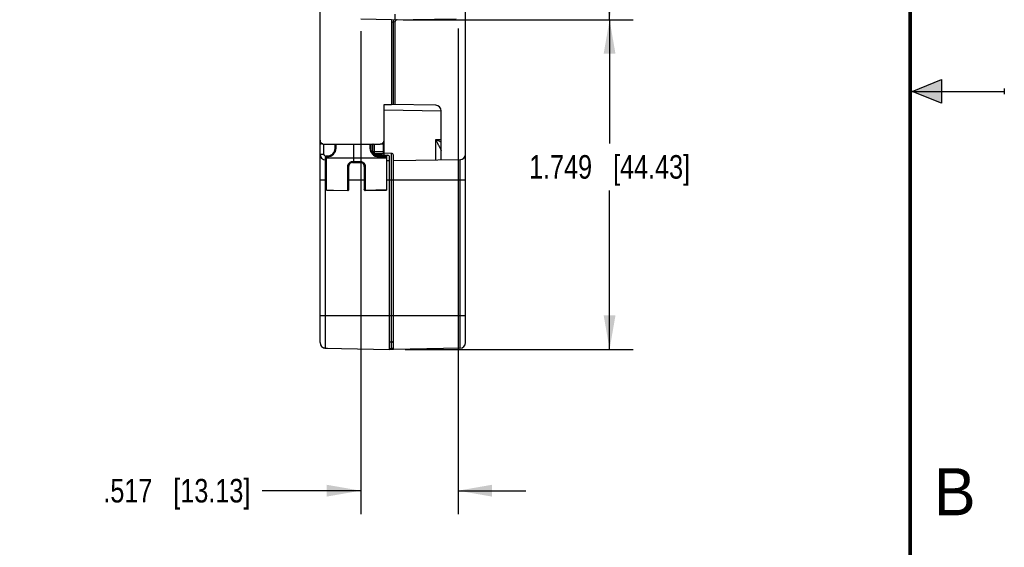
# Model space of a CAD drawing. Header units: inches. Extents: x 0 to 22, y 0 to 17.
# Tile 20 of 25: x 16.8 to 22, y 6.1 to 8.9. Entities that reach past the tile are written whole.
import ezdxf

# ---------------------------------------------------------------- set-up
doc = ezdxf.new("R2010")
doc.units = ezdxf.units.IN
doc.header["$LTSCALE"] = 1.21
doc.header["$MEASUREMENT"] = 0
doc.layers.get('0').update_dxf_attribs({"linetype": 'CONTINUOUS'})
doc.layers.add('DIMENSIONS', color=7, linetype='CONTINUOUS')
doc.styles.get("Standard").update_dxf_attribs({"font": 'txt', "width": 0.8})
doc.styles.add('TEXTSTYLE_2', font='txt')
doc.dimstyles.new('DIMSTYLE_1', dxfattribs={"dimtxt": 0.125, "dimasz": 0.18, "dimexe": 0.125, "dimexo": 0.0625, "dimgap": 0.0625, "dimtad": 0, "dimtih": 1, "dimtoh": 1, "dimdec": 3, "dimzin": 4, "dimdsep": 46, "dimtxsty": 'STANDARD', "dimblk": '_FILLED', "dimblk1": '_FILLED', "dimblk2": '_FILLED', "dimcen": 0.09, "dimadec": 0, "dimazin": 0, "dimtp": 0.001, "dimtm": 0.001, "dimtfac": 1, "dimtdec": 3, "dimtofl": 0, "dimtmove": 0, "dimatfit": 3, "dimldrblk": '_FILLED', "dimfxl": 1, "dimtolj": 1, "dimtzin": 4, "dimarcsym": 0})

# ---------------------------------------------------------------- blocks, each defined once
blk = doc.blocks.new('_FILLED')
at = {"color": 0, "linetype": 'BYBLOCK'}
blk.add_solid([(0, 0), (-1, 0.174), (-1, -0.174)], dxfattribs=at)
blk = doc.blocks.new('*D7')
at = {"layer": 'DIMENSIONS', "color": 2, "linetype": 'CONTINUOUS'}
for p, q in [((18.5815, 8.8199), (18.5815, 6.2555)), ((19.0985, 8.833), (19.0985, 6.2555)), ((18.5815, 6.3805), (18.058, 6.3805)), ((19.0985, 6.3805), (19.4585, 6.3805))]:
    blk.add_line(p, q, dxfattribs=at)
at = {"layer": 'DIMENSIONS', "color": 2, "linetype": 'CONTINUOUS', "xscale": 0.18, "yscale": 0.18, "zscale": 0.18}
blk.add_blockref('_FILLED', (18.5815, 6.3805), dxfattribs=at)
at = {"layer": 'DIMENSIONS', "color": 2, "linetype": 'CONTINUOUS', "xscale": 0.18, "yscale": 0.18, "zscale": 0.18, "rotation": 180}
blk.add_blockref('_FILLED', (19.0985, 6.3805), dxfattribs=at)
at = {"layer": 'DIMENSIONS', "color": 2, "linetype": 'CONTINUOUS', "insert": (17.9955, 6.443), "char_height": 0.125, "width": 1.225, "attachment_point": 3, "line_spacing_factor": 0.9}
blk.add_mtext('.517{\\Ftxt.shx;\\W1.000000;\\H0.125000; }[13.13]', dxfattribs=at)
blk = doc.blocks.new('*D8')
at = {"layer": 'DIMENSIONS', "color": 2, "linetype": 'CONTINUOUS'}
for p, q in [((18.8379, 8.88), (20.0285, 8.88)), ((19.9035, 8.88), (19.9035, 8.2241)), ((19.9035, 7.1307), (19.9035, 7.9741)), ((18.818, 7.1307), (20.0285, 7.1307))]:
    blk.add_line(p, q, dxfattribs=at)
at = {"layer": 'DIMENSIONS', "color": 2, "linetype": 'CONTINUOUS', "xscale": 0.18, "yscale": 0.18, "zscale": 0.18}
for p, rotation in [((19.9035, 8.88), 90), ((19.9035, 7.1307), 270)]:
    blk.add_blockref('_FILLED', p, dxfattribs=dict(at, rotation=rotation))
at = {"layer": 'DIMENSIONS', "color": 2, "linetype": 'CONTINUOUS', "insert": (19.9035, 8.1616), "char_height": 0.125, "width": 1.325, "attachment_point": 2, "line_spacing_factor": 0.9}
blk.add_mtext('1.749{\\Ftxt.shx;\\W1.000000;\\H0.125000; }[44.43]', dxfattribs=at)
blk = doc.blocks.new('*D9')
at = {"layer": 'DIMENSIONS', "color": 2, "linetype": 'CONTINUOUS'}
for p, q in [((18.798, 12.3943), (20.0285, 12.3943)), ((19.9035, 12.3943), (19.9035, 10.8557)), ((19.9035, 8.8795), (19.9035, 10.6057)), ((18.808, 8.8795), (20.0285, 8.8795))]:
    blk.add_line(p, q, dxfattribs=at)
at = {"layer": 'DIMENSIONS', "color": 2, "linetype": 'CONTINUOUS', "xscale": 0.18, "yscale": 0.18, "zscale": 0.18}
for p, rotation in [((19.9035, 12.3943), 90), ((19.9035, 8.8795), 270)]:
    blk.add_blockref('_FILLED', p, dxfattribs=dict(at, rotation=rotation))
at = {"layer": 'DIMENSIONS', "color": 2, "linetype": 'CONTINUOUS', "insert": (19.9035, 10.7932), "char_height": 0.125, "width": 1.325, "attachment_point": 2, "line_spacing_factor": 0.9}
blk.add_mtext('3.515{\\Ftxt.shx;\\W1.000000;\\H0.125000; }[89.28]', dxfattribs=at)

msp = doc.modelspace()

# ---------------------------------------------------------------- hatches: boundary and pattern name
at = {"linetype": 'CONTINUOUS'}
msp.add_hatch(color=2, dxfattribs=at).paths.add_polyline_path([(21.6663, 8.5625), (21.6663, 8.4375), (21.51, 8.5)])

# ---------------------------------------------------------------- linework, layer by layer
at = {"color": 7, "linetype": 'CONTINUOUS'}
for p, q in [((18.3655, 7.1666), (18.3655, 13.1114)), ((19.1385, 7.1669), (19.1385, 13.1112)), ((18.7633, 8.9097), (18.7633, 8.8798)), ((18.7455, 8.8795), (18.5815, 8.8824)), ((18.7455, 8.8795), (19.0887, 8.8855)), ((18.7455, 8.8795), (18.7455, 8.4305)), ((18.7455, 8.8695), (18.7556, 8.8697)), ((18.7555, 8.8797), (18.7556, 8.8697)), ((18.7556, 8.8697), (18.7655, 8.87)), ((18.7556, 8.4303), (18.7556, 8.8697)), ((18.7655, 8.4302), (18.7655, 8.87)), ((18.7055, 8.4298), (18.7455, 8.4305)), ((18.7055, 8.1747), (18.7055, 8.4298)), ((18.9801, 8.4264), (18.7455, 8.4305)), ((18.7055, 8.4012), (19.0095, 8.3959)), ((19.0095, 8.1351), (19.0095, 8.3964)), ((18.3855, 8.2205), (18.6855, 8.2205)), ((18.3859, 8.1666), (18.3859, 8.2205)), ((18.4455, 8.1975), (18.4455, 8.2205)), ((18.4505, 8.1984), (18.4505, 8.2205)), ((18.5455, 8.1275), (18.5455, 8.2205)), ((18.6306, 8.2205), (18.6306, 8.1984)), ((18.6355, 8.2205), (18.6355, 8.1975)), ((18.6455, 8.1722), (18.6455, 8.2208)), ((18.6484, 8.2199), (18.6463, 8.2193)), ((18.6554, 8.1804), (18.6554, 8.2204)), ((18.7005, 8.2206), (18.6855, 8.2205)), ((18.7005, 8.2273), (18.7005, 8.1797)), ((18.9801, 8.2446), (19.0095, 8.2451)), ((18.9801, 8.1346), (18.9801, 8.2446)), ((18.9801, 8.2446), (19.0035, 8.2332)), ((19.0035, 8.2332), (19.0095, 8.2302)), ((18.3655, 8.1666), (18.3859, 8.1666)), ((18.6455, 8.1804), (18.6554, 8.1804)), ((18.646, 8.1706), (18.6456, 8.1722)), ((18.6553, 8.1709), (18.6554, 8.1804)), ((18.6554, 8.1705), (18.6553, 8.1709)), ((18.7005, 8.1797), (18.6554, 8.1804)), ((18.7005, 8.1697), (18.6554, 8.1705)), ((18.6554, 8.1632), (18.6554, 8.1705)), ((18.6554, 8.1654), (18.6955, 8.1649)), ((18.6572, 8.1622), (18.7257, 8.161)), ((18.6955, 8.1615), (18.6955, 8.1697)), ((18.7005, 8.1797), (18.7004, 8.1697)), ((18.7055, 8.1797), (18.7005, 8.1797)), ((18.7456, 8.1711), (18.7055, 8.1714)), ((18.7055, 8.1613), (18.7055, 8.1714)), ((18.7456, 7.1711), (18.7456, 8.1711)), ((18.7555, 7.1307), (18.7555, 8.1611)), ((18.4005, 8.1365), (18.395, 8.1366)), ((18.395, 7.1359), (18.395, 8.1366)), ((18.4006, 8.1565), (18.3957, 8.1566)), ((18.4005, 8.1575), (18.4055, 8.1575)), ((18.4005, 7.9758), (18.4005, 8.1575)), ((18.4005, 8.1534), (18.4055, 8.1534)), ((18.4005, 8.1471), (18.5455, 8.1476)), ((18.4055, 8.1575), (18.4055, 8.1534)), ((18.5385, 8.1275), (18.5806, 8.1275)), ((18.5385, 8.1275), (18.5385, 8.1223)), ((18.5385, 8.1223), (18.5805, 8.1223)), ((18.5455, 8.1476), (18.7185, 8.147)), ((18.5455, 8.1223), (18.5455, 8.1275)), ((18.5806, 8.1275), (18.5805, 8.1223)), ((18.6755, 8.1575), (18.7185, 8.1575)), ((18.6755, 8.1575), (18.6756, 8.1534)), ((18.6756, 8.1534), (18.7185, 8.1534)), ((18.7185, 8.1575), (18.7185, 7.9764)), ((18.7355, 8.1307), (18.7185, 8.131)), ((18.7355, 7.1307), (18.7355, 8.151)), ((19.1091, 8.1369), (18.7555, 8.1307)), ((19.1091, 7.1369), (19.1091, 8.1369)), ((18.5135, 7.9736), (18.5135, 8.1016)), ((18.5185, 7.9785), (18.5185, 8.1023)), ((18.6005, 8.1023), (18.6005, 7.9791)), ((18.6056, 8.1016), (18.6056, 7.9742)), ((18.3655, 8.0305), (18.4005, 8.0305)), ((18.5185, 8.0305), (18.6005, 8.0305)), ((18.7185, 8.0305), (19.1385, 8.0305)), ((18.4005, 7.9759), (18.5135, 7.9736)), ((18.5134, 7.9735), (18.5135, 7.9736)), ((18.7185, 7.9765), (18.6056, 7.9742)), ((18.6056, 7.9741), (18.7185, 7.9764)), ((18.6056, 7.9742), (18.6056, 7.9741)), ((18.3655, 7.3105), (19.1385, 7.3105)), ((18.7355, 7.1712), (18.7456, 7.1711)), ((18.7456, 7.1684), (18.7355, 7.1685)), ((18.7519, 7.1684), (18.7456, 7.1684)), ((18.7456, 7.1354), (18.7456, 7.1684)), ((18.395, 7.1366), (18.7355, 7.1307)), ((18.4055, 7.1357), (18.3953, 7.1359)), ((18.4055, 7.1365), (18.4055, 7.1357)), ((18.7455, 7.1305), (18.7355, 7.1307)), ((18.7356, 7.1356), (18.7456, 7.1354)), ((18.7455, 7.1305), (18.7455, 7.1354)), ((18.7557, 7.1307), (18.7455, 7.1305)), ((18.7506, 7.1357), (18.7456, 7.1354)), ((19.1091, 7.1369), (18.7555, 7.1307))]:
    msp.add_line(p, q, dxfattribs=at)
at = {"color": 2, "linetype": 'CONTINUOUS'}
for p, q in [((21.51, 8.5), (21.6663, 8.5625)), ((21.6663, 8.5625), (21.6663, 8.4375)), ((21.51, 8.5), (22, 8.5)), ((21.6663, 8.4375), (21.51, 8.5)), ((22, 8.515), (22, 8.485))]:
    msp.add_line(p, q, dxfattribs=at)
at = {"color": 7, "linetype": 'CONTINUOUS', "const_width": 0.02}
msp.add_lwpolyline([(21.5, 0.5), (21.5, 16.5)], dxfattribs=at)
at = {"color": 7, "linetype": 'CONTINUOUS'}
msp.add_lwpolyline([(18.4005, 7.9758), (18.4373, 7.9751), (18.5134, 7.9735)], dxfattribs=at)
for centre, radius, start, end in [((18.7755, 8.87), 0.01, 91, 180), ((18.9795, 8.3964), 0.03, 0, 89), ((18.3855, 8.2405), 0.02, 180, 270), ((18.6855, 8.2405), 0.02, 270, 360), ((11.5728, 4.4755), 8.311, 26.74278, 26.96915), ((18.3955, 8.1666), 0.03, 180.0012, 269), ((18.3959, 8.1666), 0.01, 180.0009, 268.9991), ((18.4055, 8.1984), 0.045, 270, 360), ((18.4055, 8.1975), 0.04, 270, 360), ((18.6756, 8.1984), 0.045, 180, 270), ((18.6755, 8.1975), 0.04, 180, 270), ((18.6555, 8.1804), 0.01, 180, 269), ((18.6555, 8.1722), 0.01, 180, 188.0809), ((18.6955, 8.1515), 0.01, 38.326, 89), ((18.7005, 8.1747), 0.005, 269, 360), ((18.7055, 8.1814), 0.01, 263.1259, 269.5), ((18.7005, 8.1748), 0.005, 337.2488, 359.998), ((18.7255, 8.151), 0.01, 0, 89), ((18.7455, 8.1611), 0.01, 0, 89.5), ((19.1085, 8.1669), 0.03, 271, 360), ((18.5385, 8.1023), 0.02, 89.9972, 180), ((18.5805, 8.1023), 0.02, 359.9972, 90.0066), ((18.5135, 7.9786), 0.00503, 268.9225, 291.2549), ((18.5135, 7.9787), 0.00506, 269.0314, 282.629), ((18.5135, 7.9786), 0.00502, 282.6056, 298.9398), ((18.5135, 7.9785), 0.005, 291.3379, 359.9952), ((18.5136, 7.9786), 0.005, 298.9386, 318.7858), ((18.5136, 7.9786), 0.00492, 318.7852, 359.9533), ((18.6055, 7.9791), 0.005, 180, 271.1586), ((18.3955, 7.1666), 0.03, 180, 269), ((17.6227, 7.1766), 1.123, 359.5835, 359.7207), ((18.7455, 7.1611), 0.01, 0, 89.5), ((19.1085, 7.1669), 0.03, 271, 360)]:
    msp.add_arc(centre, radius, start, end, dxfattribs=at)
for points, knots in [([(18.3682, 8.2199), (18.3678, 8.2198), (18.3672, 8.2195), (18.3664, 8.2191), (18.3659, 8.2188), (18.3657, 8.2186), (18.3656, 8.2184), (18.3655, 8.2182), (18.3655, 8.2181)], [0, 0, 0, 0, 0.36715, 0.649771, 0.760839, 0.853612, 0.931358, 1, 1, 1, 1]), ([(18.3809, 8.2215), (18.3796, 8.2215), (18.3772, 8.2213), (18.3737, 8.221), (18.3708, 8.2205), (18.369, 8.2201), (18.3682, 8.2199)], [0, 0, 0, 0, 0.301327, 0.575018, 0.810373, 1, 1, 1, 1]), ([(18.7005, 8.2206), (18.7008, 8.2206), (18.7014, 8.2205), (18.7024, 8.2205), (18.7033, 8.2204), (18.7039, 8.2203), (18.7044, 8.2202), (18.7047, 8.2202), (18.7049, 8.2201), (18.7051, 8.22), (18.7053, 8.2199), (18.7054, 8.2198), (18.7055, 8.2197), (18.7055, 8.2197), (18.7055, 8.2196)], [0, 0, 0, 0, 0.187509, 0.369025, 0.536274, 0.683239, 0.747494, 0.804944, 0.85522, 0.898019, 0.933216, 0.961124, 0.982657, 1, 1, 1, 1]), ([(18.9949, 8.2153), (18.9957, 8.2137), (18.9973, 8.2106), (18.9996, 8.2059), (19.0015, 8.2021), (19.003, 8.1992), (19.0041, 8.197), (19.0051, 8.195), (19.006, 8.193), (19.0069, 8.1912), (19.0076, 8.1897), (19.0081, 8.1887), (19.0085, 8.188), (19.0088, 8.1874), (19.009, 8.1868), (19.0092, 8.1864), (19.0094, 8.1861), (19.0095, 8.1859), (19.0095, 8.1858), (19.0095, 8.1857), (19.0095, 8.1857), (19.0095, 8.1857)], [0, 0, 0, 0, 0.161055, 0.318904, 0.47219, 0.546496, 0.61876, 0.688461, 0.754894, 0.817109, 0.873749, 0.899429, 0.922973, 0.944069, 0.962342, 0.977414, 0.988918, 0.99322, 0.996512, 0.998775, 1, 1, 1, 1]), ([(18.4455, 8.1975), (18.4455, 8.1975), (18.4456, 8.1976), (18.4456, 8.1976), (18.4457, 8.1977), (18.4458, 8.1978), (18.4459, 8.1979), (18.4461, 8.1979), (18.4464, 8.198), (18.4467, 8.1981), (18.4471, 8.1982), (18.4478, 8.1982), (18.4486, 8.1983), (18.4495, 8.1984), (18.4501, 8.1984), (18.4505, 8.1984)], [0, 0, 0, 0, 0.017045, 0.02705, 0.038481, 0.066347, 0.101589, 0.144487, 0.194879, 0.252429, 0.316736, 0.46361, 0.630601, 0.81194, 1, 1, 1, 1]), ([(18.6355, 8.1975), (18.6355, 8.1975), (18.6355, 8.1976), (18.6355, 8.1976), (18.6354, 8.1977), (18.6353, 8.1978), (18.6352, 8.1979), (18.635, 8.1979), (18.6347, 8.198), (18.6344, 8.1981), (18.634, 8.1982), (18.6333, 8.1982), (18.6325, 8.1983), (18.6316, 8.1984), (18.6309, 8.1984), (18.6306, 8.1984)], [0, 0, 0, 0, 0.017045, 0.02705, 0.038481, 0.066347, 0.101589, 0.144487, 0.194879, 0.252429, 0.316736, 0.46361, 0.630601, 0.81194, 1, 1, 1, 1]), ([(18.6554, 8.1654), (18.6549, 8.1654), (18.6541, 8.1655), (18.6528, 8.1657), (18.6515, 8.166), (18.6507, 8.1663), (18.6504, 8.1665)], [0, 0, 0, 0, 0.254486, 0.507754, 0.757029, 1, 1, 1, 1]), ([(18.7004, 8.1697), (18.7004, 8.1697), (18.7004, 8.1697), (18.7005, 8.1697), (18.7005, 8.1697), (18.7005, 8.1697)], [0, 0, 0, 0, 0.729186, 0.917201, 1, 1, 1, 1]), ([(18.395, 8.1366), (18.395, 8.1366), (18.395, 8.1367), (18.3951, 8.1367), (18.3951, 8.1369), (18.3951, 8.137), (18.3951, 8.1373), (18.3951, 8.1375), (18.3952, 8.1378), (18.3952, 8.1383), (18.3952, 8.1391), (18.3953, 8.1401), (18.3953, 8.1412), (18.3954, 8.1425), (18.3954, 8.144), (18.3955, 8.1461), (18.3956, 8.1491), (18.3956, 8.1528), (18.3957, 8.1553), (18.3957, 8.1566)], [0, 0, 0, 0, 0.001493, 0.005257, 0.011388, 0.019874, 0.030689, 0.043804, 0.059189, 0.07681, 0.118635, 0.169002, 0.227421, 0.293264, 0.365902, 0.444702, 0.618089, 0.806087, 1, 1, 1, 1]), ([(18.5135, 8.1016), (18.5135, 8.1033), (18.5137, 8.1057), (18.5144, 8.109), (18.5152, 8.1113), (18.5163, 8.1136), (18.5175, 8.1158), (18.5189, 8.1178), (18.5206, 8.1197), (18.5224, 8.1215), (18.5244, 8.123), (18.5265, 8.1244), (18.5295, 8.1258), (18.5335, 8.1271), (18.5368, 8.1275), (18.5385, 8.1275)], [0, 0, 0, 0, 0.124236, 0.186616, 0.249054, 0.311553, 0.374111, 0.436702, 0.499314, 0.561936, 0.624564, 0.687195, 0.749817, 0.874924, 1, 1, 1, 1]), ([(18.5806, 8.1275), (18.5823, 8.1275), (18.5856, 8.1271), (18.5896, 8.1258), (18.5926, 8.1244), (18.5947, 8.123), (18.5967, 8.1215), (18.5985, 8.1197), (18.6001, 8.1178), (18.6016, 8.1158), (18.6028, 8.1136), (18.6038, 8.1113), (18.6046, 8.109), (18.6054, 8.1057), (18.6056, 8.1033), (18.6056, 8.1016)], [0, 0, 0, 0, 0.125078, 0.250187, 0.31281, 0.375442, 0.438072, 0.500695, 0.563308, 0.6259, 0.688458, 0.750956, 0.813393, 0.875771, 1, 1, 1, 1]), ([(18.5135, 8.1016), (18.5138, 8.1016), (18.5144, 8.1016), (18.5154, 8.1016), (18.5162, 8.1017), (18.5169, 8.1018), (18.5174, 8.1018), (18.5177, 8.1019), (18.5179, 8.1019), (18.5181, 8.102), (18.5183, 8.1021), (18.5184, 8.1021), (18.5185, 8.1022), (18.5185, 8.1022), (18.5185, 8.1023)], [0, 0, 0, 0, 0.189207, 0.372544, 0.541849, 0.690856, 0.755998, 0.814137, 0.864798, 0.907544, 0.942075, 0.956286, 0.968516, 1, 1, 1, 1]), ([(18.6056, 8.1016), (18.6053, 8.1016), (18.6047, 8.1016), (18.6037, 8.1016), (18.6028, 8.1017), (18.6022, 8.1018), (18.6017, 8.1018), (18.6014, 8.1019), (18.6012, 8.1019), (18.6009, 8.102), (18.6008, 8.1021), (18.6007, 8.1021), (18.6006, 8.1022), (18.6005, 8.1022), (18.6005, 8.1023)], [0, 0, 0, 0, 0.18918, 0.372492, 0.541776, 0.690768, 0.755905, 0.814043, 0.864705, 0.907454, 0.941995, 0.956213, 0.968452, 1, 1, 1, 1]), ([(18.6056, 7.9742), (18.6053, 7.9742), (18.6046, 7.9742), (18.6037, 7.9745), (18.6028, 7.9749), (18.602, 7.9756), (18.6014, 7.9763), (18.6009, 7.9772), (18.6006, 7.9781), (18.6005, 7.9788), (18.6005, 7.9791)], [0, 0, 0, 0, 0.125538, 0.251206, 0.376568, 0.501714, 0.626589, 0.751202, 0.87577, 1, 1, 1, 1]), ([(18.3953, 7.1359), (18.3944, 7.1359), (18.3909, 7.1361), (18.3874, 7.137), (18.385, 7.138)], [0, 0, 0, 0, 0.250527, 1, 1, 1, 1]), ([(18.7555, 7.1375), (18.7555, 7.1373), (18.7552, 7.137), (18.7548, 7.1367), (18.7542, 7.1365), (18.7535, 7.1363), (18.7523, 7.136), (18.7513, 7.1358), (18.7506, 7.1357)], [0, 0, 0, 0, 0.109848, 0.198344, 0.312002, 0.450786, 0.613151, 1, 1, 1, 1])]:
    msp.add_open_spline(points, degree=3, knots=knots, dxfattribs=at)

# ---------------------------------------------------------------- texts
at = {"color": 2, "linetype": 'CONTINUOUS', "insert": (21.625, 6.5), "char_height": 0.25, "width": 0.25, "attachment_point": 1, "line_spacing_factor": 0.9, "style": 'TEXTSTYLE_2'}
msp.add_mtext('B', dxfattribs=at)

# ---------------------------------------------------------------- dimensions: what is measured, and where the dimension line sits
at = {"layer": 'DIMENSIONS', "color": 2, "linetype": 'CONTINUOUS'}
for base, p1, p2, angle, picture, middle in [((19.9035, 12.3943), (18.7455, 8.8795), (18.7355, 12.3943), 90, '*D9', (19.9035, 10.7307)), ((18.5815, 6.3805), (19.0985, 8.8955), (18.5815, 8.8824), 180, '*D7', (17.383, 6.3805)), ((19.9035, 7.1307), (18.7754, 8.88), (18.7555, 7.1307), 270, '*D8', (19.9035, 8.0991))]:
    dim = msp.add_linear_dim(base=base, p1=p1, p2=p2, angle=angle, dimstyle='DIMSTYLE_1', dxfattribs=at)
    dim.commit()
    dim.dimension.update_dxf_attribs({"geometry": picture, "text_midpoint": middle, "dimtype": 160})

doc.saveas('drawing.dxf')
